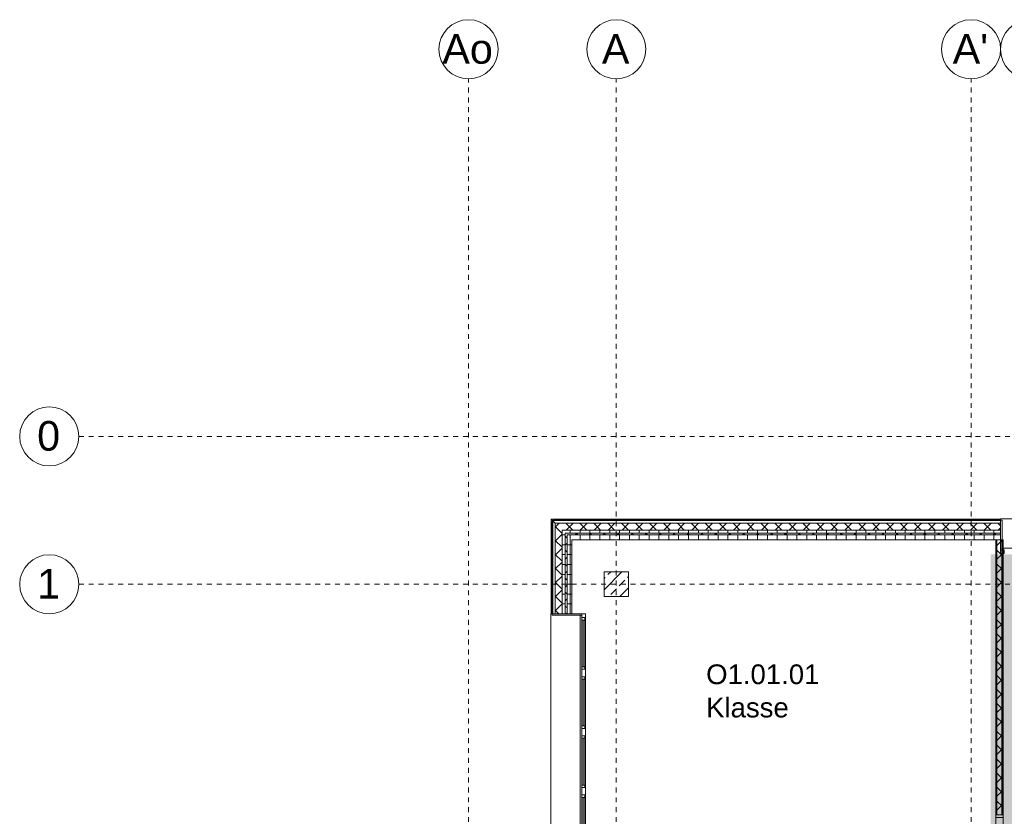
# Model space of a CAD drawing. Header units: metres. Extents: x -52 to 123, y -78 to 33.
# Tile 87 of 112: x 9 to 29, y 17 to 33. Entities that reach past the tile are written whole.
import ezdxf

# ---------------------------------------------------------------- set-up
doc = ezdxf.new("R2010")
doc.units = ezdxf.units.M
doc.linetypes.add('Rasterlinie', pattern=[0.019, 0.01, -0.003, 0.003, -0.003])
doc.linetypes.add('Über Schnittebene 1', pattern=[0.001, 0, -0.001])
for name, color, linetype, lineweight in [('A_Detailelemente', 7, 'Continuous', 9), ('A_Fassadenelemente', 7, 'Continuous', 9), ('A_Fassadenpfosten', 7, 'Continuous', 9), ('A_Fenster', 7, 'Continuous', 9), ('A_Raster', 7, 'Continuous', 9), ('A_Räume_Beschriftung', 7, 'Continuous', 9), ('A_Tragwerksstützen_Stahlbeton', 7, 'Continuous', 9), ('A_Türen', 7, 'Continuous', 9), ('A_Türen_Rahmen', 7, 'Continuous', 9), ('A_Wände', 7, 'Continuous', 9), ('A_Wände_Schraffur', 7, 'Continuous', 18)]:
    doc.layers.add(name, color=color, linetype=linetype, lineweight=lineweight)
doc.styles.add('Arial', font='arial.ttf', dxfattribs={"height": 0.6})
doc.styles.add('Arial_B', font='txt', dxfattribs={"height": 0.4})
pattern_1 = [(0, (1.421, 2.104), (0, 0.2), []), (90, (1.421, 2.104), (-0.2, 1e-17), [])]
pattern_2 = [(45, (1.421, 2.104), (-0.1414214, 0.1414214), []), (135, (1.421, 2.104), (-0.1414214, -0.1414214), [])]

# ---------------------------------------------------------------- blocks, each defined once
blk = doc.blocks.new('GSH_Fassade_Fenster_1flg - GSH_Fassade_Fenster_1flg-5999971-BS_Übersicht_O1_BRANDSCHUTZ')
at = {"layer": 'A_Fassadenelemente'}
for p, q in [((-0.475, 0.045), (-0.525, 0.045)), ((-0.525, 0.045), (-0.525, -0.015)), ((-0.475, -0.015), (-0.475, 0.045)), ((-0.475, 0.045), (0.475, 0.045)), ((0.475, 0.015), (-0.475, 0.015)), ((0.525, 0.045), (0.475, 0.045)), ((0.475, 0.045), (0.475, -0.015)), ((0.525, -0.015), (0.525, 0.045)), ((-0.525, -0.015), (-0.475, -0.015)), ((0.475, -0.015), (-0.475, -0.015)), ((0.475, -0.015), (0.525, -0.015))]:
    blk.add_line(p, q, dxfattribs=at)
blk = doc.blocks.new('Pfosten rechteckig - 90x75-1426669-BS_Übersicht_O1_BRANDSCHUTZ')
at = {"layer": 'A_Fassadenpfosten'}
blk.add_line((20.131, 18.378), (20.131, 19.428), dxfattribs=at)
blk = doc.blocks.new('Pfosten rechteckig - 150x75-1426670-BS_Übersicht_O1_BRANDSCHUTZ')
at = {"layer": 'A_Fassadenpfosten'}
for p, q in [((-0.075, 0.015), (0.075, 0.015)), ((-0.075, -0.06), (-0.075, 0.015)), ((0.075, 0.015), (0.075, -0.06)), ((0.075, -0.06), (-0.075, -0.06))]:
    blk.add_line(p, q, dxfattribs=at)
blk = doc.blocks.new('GSH_Tuer_I_1flg_SZ_OL_SL - 1800_1135x3200_2135_Voll-4240667-BS_Übersicht_O1_BRANDSCHUTZ')
at = {"layer": 'A_Türen', "linetype": 'Über Schnittebene 1'}
for p, q in [((0.9, 0.061), (-0.9, 0.061)), ((-0.9, -0.089), (0.9, -0.089))]:
    blk.add_line(p, q, dxfattribs=at)
at = {"layer": 'A_Türen'}
for p, q in [((-0.235, -0.089), (-0.9, -0.089)), ((0.9, -1.224), (0.9, -0.089))]:
    blk.add_line(p, q, dxfattribs=at)
blk.add_arc((0.9, -0.089), 1.135, 180, 270, dxfattribs=at)
at = {"layer": 'A_Türen_Rahmen'}
for p, q in [((-0.9, 0.061), (-0.84, 0.061)), ((-0.84, 0.061), (-0.84, -0.089)), ((-0.84, 0.061), (-0.235, 0.061)), ((-0.235, 0.061), (-0.175, 0.061)), ((-0.235, -0.089), (-0.235, 0.061)), ((-0.175, 0.061), (-0.175, -0.049)), ((0.84, 0.061), (0.9, 0.061)), ((0.84, -0.049), (0.84, 0.061)), ((-0.84, -0.089), (-0.9, -0.089)), ((-0.235, -0.089), (-0.84, -0.089)), ((-0.195, -0.089), (-0.235, -0.089)), ((-0.195, -0.049), (-0.195, -0.089)), ((-0.175, -0.049), (-0.195, -0.049)), ((0.86, -0.049), (0.84, -0.049)), ((0.86, -0.089), (0.86, -0.049)), ((0.9, -0.089), (0.86, -0.089))]:
    blk.add_line(p, q, dxfattribs=at)
blk = doc.blocks.new('Systemelement - GSH_Fassadenelement_169-169-169-5354073-BS_Übersicht_O1_BRANDSCHUTZ')
at = {"layer": 'A_Fassadenelemente'}
for p, q in [((0.6, -0.052), (-0.6, -0.052)), ((-0.6, -0.052), (-0.6, -0.06)), ((-0.6, -0.06), (0.6, -0.06)), ((0.6, -0.06), (0.6, -0.052))]:
    blk.add_line(p, q, dxfattribs=at)
blk = doc.blocks.new('Systemelement - GSH_Fassadenelement_169-169-169-5354072-BS_Übersicht_O1_BRANDSCHUTZ')
at = {"layer": 'A_Fassadenelemente'}
for p, q in [((0.336, -0.052), (-0.336, -0.052)), ((-0.336, -0.052), (-0.336, -0.06)), ((-0.336, -0.06), (0.336, -0.06)), ((0.336, -0.06), (0.336, -0.052))]:
    blk.add_line(p, q, dxfattribs=at)
blk = doc.blocks.new('Systemelement - GSH_Fassadenelement_169-169-169-5354074-BS_Übersicht_O1_BRANDSCHUTZ')
at = {"layer": 'A_Fassadenelemente'}
for p, q in [((0.566, 0.06), (-0.566, 0.06)), ((-0.566, 0.06), (-0.566, 0.052)), ((-0.566, 0.052), (0.566, 0.052)), ((0.566, 0.052), (0.566, 0.06))]:
    blk.add_line(p, q, dxfattribs=at)
blk = doc.blocks.new('Systemelement - GSH_Fassadenelement_169-169-169-5354075-BS_Übersicht_O1_BRANDSCHUTZ')
at = {"layer": 'A_Fassadenelemente'}
for p, q in [((0.37, 0.06), (-0.37, 0.06)), ((-0.37, 0.06), (-0.37, 0.052)), ((-0.37, 0.052), (0.37, 0.052)), ((0.37, 0.052), (0.37, 0.06))]:
    blk.add_line(p, q, dxfattribs=at)
blk = doc.blocks.new('Pfosten rechteckig - 75x75_Recht-5517030-BS_Übersicht_O1_BRANDSCHUTZ')
at = {"layer": 'A_Fassadenpfosten'}
for p, q in [((0, 0.015), (-0.075, 0.015)), ((-0.075, 0.015), (-0.075, -0.06)), ((0, -0.06), (0, 0.015)), ((-0.075, -0.06), (0, -0.06))]:
    blk.add_line(p, q, dxfattribs=at)
blk = doc.blocks.new('Pfosten rechteckig - 75x75_Links-5751351-BS_Übersicht_O1_BRANDSCHUTZ')
at = {"layer": 'A_Fassadenpfosten'}
for p, q in [((-0.075, 0.015), (0, 0.015)), ((-0.075, -0.06), (-0.075, 0.015)), ((0, 0.015), (0, -0.06)), ((0, -0.06), (-0.075, -0.06))]:
    blk.add_line(p, q, dxfattribs=at)
blk = doc.blocks.new('Fensterbank1 - Fensterbank-6073046-BS_Übersicht_O1_BRANDSCHUTZ')
at = {"layer": 'A_Fenster'}
for p, q in [((28.556, 22.627), (19.432, 22.627)), ((19.432, 22.627), (19.432, 20.703)), ((19.436, 22.623), (19.516, 22.543)), ((30.227, 22.631), (28.556, 22.631)), ((28.556, 22.627), (28.556, 22.631)), ((28.556, 22.603), (28.556, 22.627)), ((28.606, 22.038), (30.227, 22.038)), ((19.428, 20.703), (19.428, 5.103)), ((19.428, 20.703), (19.432, 20.703)), ((19.432, 20.703), (19.456, 20.703)), ((20.021, 5.178), (20.021, 20.673))]:
    blk.add_line(p, q, dxfattribs=at)
blk.add_open_spline([(19.432, 22.627), (19.432, 22.627), (19.432, 22.627), (19.432, 22.627), (19.433, 22.626), (19.433, 22.626), (19.434, 22.625), (19.434, 22.625), (19.435, 22.624), (19.435, 22.624), (19.436, 22.623), (19.436, 22.623)], degree=3, knots=[0, 0, 0, 0, 0.166667, 0.333333, 0.416667, 0.5, 0.583333, 0.666667, 0.75, 0.833333, 1, 1, 1, 1], dxfattribs=at)
blk = doc.blocks.new('Metal_Verkleidung - Metal_Verkleidung-6154593-BS_Übersicht_O1_BRANDSCHUTZ')
at = {"layer": 'A_Wände', "lineweight": 18}
for p, q in [((28.586, 22.603), (28.556, 22.603)), ((28.556, 22.603), (28.556, 22.003)), ((28.586, 22.003), (28.586, 22.603)), ((28.556, 22.003), (28.586, 22.003)), ((20.056, 20.703), (19.456, 20.703)), ((19.456, 20.703), (19.456, 20.673)), ((19.456, 20.673), (20.056, 20.673)), ((20.056, 20.673), (20.056, 20.703))]:
    blk.add_line(p, q, dxfattribs=at)
blk = doc.blocks.new('Raster - 3_0mm_mit Kreis-376402-BS_Übersicht_O1_BRANDSCHUTZ')
at = {"layer": 'A_Raster'}
blk.add_circle((0, 0), 0.003, dxfattribs=at)

msp = doc.modelspace()

# ---------------------------------------------------------------- hatches: boundary and pattern name
at = {"layer": 'A_Detailelemente', "true_color": 0xebdb14}
h = msp.add_hatch(color=40, dxfattribs=at)
h.paths.add_polyline_path([(28.606, -3.097), (28.606, 21.913), (28.356, 21.913), (28.356, -3.097), (28.438, -3.097)], flags=0)
h.paths.add_polyline_path([(28.399, 1.423), (28.399, 1.423), (28.406, 1.423)], flags=0)
at = {"layer": 'A_Detailelemente', "true_color": 0xc2e2c4}
msp.add_hatch(color=254, dxfattribs=at).paths.add_polyline_path([(32.477, -33.197), (33.206, -33.197), (33.206, -16.347), (49.032, -16.347), (49.032, -11.847), (33.28, -11.847), (33.28, 21.913), (28.606, 21.913), (28.606, -3.447), (28.626, -3.447), (28.626, -7.947), (28.606, -7.947), (28.606, -33.197), (32.206, -33.197)], flags=0)
at = {"layer": 'A_Tragwerksstützen_Stahlbeton'}
h = msp.add_hatch(dxfattribs=at)
h.set_pattern_fill('FP_3', color=256, style=0, pattern_type=2)
h.set_pattern_definition([(45, (1.421, 2.104), (-0.2283955, 0.2283955), []), (45, (1.649, 2.104), (-0.2283955, 0.2283955), [0.161, -0.081])])
h.paths.add_polyline_path([(21.006, 21.053), (21.006, 21.553), (20.506, 21.553), (20.506, 21.053)], flags=0)
at = {"layer": 'A_Wände_Schraffur', "lineweight": 9}
h = msp.add_hatch(dxfattribs=at)
h.set_pattern_fill('FP_2', color=256, style=0, pattern_type=2)
h.set_pattern_definition(pattern_2)
h.paths.add_polyline_path([(19.656, 22.403), (28.556, 22.403), (28.556, 22.543), (19.516, 22.543), (19.516, 22.403)], flags=0)
h = msp.add_hatch(dxfattribs=at)
h.set_pattern_fill('FP_2', color=256, style=0, pattern_type=2)
h.set_pattern_definition(pattern_2)
h.paths.add_polyline_path([(19.516, -3.017), (19.656, -3.017), (19.656, 5.103), (19.516, 5.103), (19.516, -2.631)], flags=0)
h.paths.add_polyline_path([(19.656, 20.703), (19.656, 22.403), (19.516, 22.403), (19.516, 20.703)], flags=0)
h = msp.add_hatch(dxfattribs=at)
h.set_pattern_fill('FP_1', color=256, style=0, pattern_type=2)
h.set_pattern_definition(pattern_1)
h.paths.add_polyline_path([(19.716, -3.262), (19.716, 5.103), (19.656, 5.103), (19.656, -3.262)], flags=0)
h.paths.add_polyline_path([(19.656, 20.703), (19.716, 20.703), (19.716, 22.403), (19.656, 22.403), (19.656, 20.981)], flags=0)
h = msp.add_hatch(dxfattribs=at)
h.set_pattern_fill('FP_1', color=256, style=0, pattern_type=2)
h.set_pattern_definition(pattern_1)
h.paths.add_polyline_path([(19.716, 22.343), (28.556, 22.343), (28.556, 22.403), (19.716, 22.403)], flags=0)
h = msp.add_hatch(dxfattribs=at)
h.set_pattern_fill('FP_2', color=256, style=0, pattern_type=2)
h.set_pattern_definition(pattern_2)
h.paths.add_polyline_path([(19.716, -3.262), (19.756, -3.262), (19.756, 5.103), (19.716, 5.103), (19.716, -3.053)], flags=0)
h.paths.add_polyline_path([(19.716, 20.703), (19.756, 20.703), (19.756, 22.343), (19.716, 22.343), (19.716, 20.981)], flags=0)
h = msp.add_hatch(dxfattribs=at)
h.set_pattern_fill('FP_2', color=256, style=0, pattern_type=2)
h.set_pattern_definition(pattern_2)
h.paths.add_polyline_path([(19.756, 22.303), (28.556, 22.303), (28.556, 22.343), (19.756, 22.343)], flags=0)
h = msp.add_hatch(dxfattribs=at)
h.set_pattern_fill('FP_1', color=256, style=0, pattern_type=2)
h.set_pattern_definition(pattern_1)
h.paths.add_polyline_path([(19.756, -3.262), (19.856, -3.262), (19.856, 5.103), (19.756, 5.103), (19.756, -3.053)], flags=0)
h.paths.add_polyline_path([(19.856, 20.703), (19.856, 22.303), (19.756, 22.303), (19.756, 20.703)], flags=0)
h = msp.add_hatch(dxfattribs=at)
h.set_pattern_fill('FP_1', color=256, style=0, pattern_type=2)
h.set_pattern_definition(pattern_1)
h.paths.add_polyline_path([(28.469, 22.203), (28.556, 22.203), (28.556, 22.303), (19.856, 22.303), (19.856, 22.203), (28.456, 22.203)], flags=0)
h = msp.add_hatch(dxfattribs=at)
h.set_pattern_fill('FP_2', color=256, style=0, pattern_type=2)
h.set_pattern_definition(pattern_2)
h.paths.add_polyline_path([(28.556, 5.153), (28.581, 5.153), (28.581, 10.378), (28.481, 10.378), (28.481, 5.153)], flags=0)
h.paths.add_polyline_path([(28.581, 12.178), (28.581, 14.828), (28.481, 14.828), (28.481, 12.178), (28.556, 12.178)], flags=0)
h.paths.add_polyline_path([(28.481, 16.628), (28.581, 16.628), (28.581, 22.203), (28.481, 22.203), (28.481, 16.765)], flags=0)

# ---------------------------------------------------------------- linework, layer by layer
at = {"layer": 'A_Raster', "linetype": 'Rasterlinie'}
for p, q in [((17.756, -64.12), (17.756, 31.557)), ((20.756, -64.12), (20.756, 31.557)), ((27.956, -64.12), (27.956, 31.557)), ((9.846, 24.303), (94.587, 24.303)), ((9.846, 21.303), (94.587, 21.303))]:
    msp.add_line(p, q, dxfattribs=at)
at = {"layer": 'A_Tragwerksstützen_Stahlbeton', "lineweight": 18}
for p, q in [((21.006, 21.553), (20.506, 21.553)), ((20.506, 21.553), (20.506, 21.053)), ((21.006, 21.053), (21.006, 21.553)), ((20.506, 21.053), (21.006, 21.053))]:
    msp.add_line(p, q, dxfattribs=at)
at = {"layer": 'A_Wände', "lineweight": 18}
for p, q in [((28.556, 22.543), (19.516, 22.543)), ((19.516, 22.543), (19.516, 20.703)), ((19.656, 22.403), (19.656, 20.703)), ((28.556, 22.403), (19.656, 22.403)), ((28.556, 22.203), (28.556, 22.543)), ((19.856, 20.703), (19.856, 22.203)), ((19.856, 22.203), (28.456, 22.203)), ((28.456, 22.203), (28.456, 16.628)), ((28.606, 22.203), (28.556, 22.203)), ((28.606, 16.628), (28.606, 22.203)), ((19.516, 20.703), (19.856, 20.703)), ((28.456, 16.628), (28.606, 16.628))]:
    msp.add_line(p, q, dxfattribs=at)
at = {"layer": 'A_Wände'}
for p, q in [((19.716, 22.343), (19.716, 20.703)), ((28.556, 22.343), (19.716, 22.343)), ((19.756, 22.303), (19.756, 20.703)), ((28.556, 22.303), (19.756, 22.303)), ((28.556, 22.203), (28.456, 22.203)), ((28.469, 22.203), (28.469, 16.628)), ((28.481, 22.203), (28.481, 16.628)), ((28.581, 22.203), (28.581, 16.628)), ((28.594, 22.203), (28.594, 16.628))]:
    msp.add_line(p, q, dxfattribs=at)

# ---------------------------------------------------------------- block references
at = {"layer": 'A_Fassadenelemente'}
for name, p, rotation in [('Systemelement - GSH_Fassadenelement_169-169-169-5354072-BS_Übersicht_O1_BRANDSCHUTZ', (19.82, 22.543), 180), ('Systemelement - GSH_Fassadenelement_169-169-169-5354073-BS_Übersicht_O1_BRANDSCHUTZ', (20.756, 22.543), 180), ('Systemelement - GSH_Fassadenelement_169-169-169-5354073-BS_Übersicht_O1_BRANDSCHUTZ', (21.956, 22.543), 180), ('Systemelement - GSH_Fassadenelement_169-169-169-5354073-BS_Übersicht_O1_BRANDSCHUTZ', (23.156, 22.543), 180), ('Systemelement - GSH_Fassadenelement_169-169-169-5354073-BS_Übersicht_O1_BRANDSCHUTZ', (24.356, 22.543), 180), ('Systemelement - GSH_Fassadenelement_169-169-169-5354073-BS_Übersicht_O1_BRANDSCHUTZ', (25.556, 22.543), 180), ('Systemelement - GSH_Fassadenelement_169-169-169-5354073-BS_Übersicht_O1_BRANDSCHUTZ', (26.756, 22.543), 180), ('Systemelement - GSH_Fassadenelement_169-169-169-5354073-BS_Übersicht_O1_BRANDSCHUTZ', (27.956, 22.543), 180), ('Systemelement - GSH_Fassadenelement_169-169-169-5354075-BS_Übersicht_O1_BRANDSCHUTZ', (19.516, 22.205), 90), ('Systemelement - GSH_Fassadenelement_169-169-169-5354074-BS_Übersicht_O1_BRANDSCHUTZ', (19.516, 21.269), 90), ('GSH_Fassade_Fenster_1flg - GSH_Fassade_Fenster_1flg-5999971-BS_Übersicht_O1_BRANDSCHUTZ', (20.071, 20.103), 270), ('GSH_Fassade_Fenster_1flg - GSH_Fassade_Fenster_1flg-5999971-BS_Übersicht_O1_BRANDSCHUTZ', (20.071, 18.903), 270), ('GSH_Fassade_Fenster_1flg - GSH_Fassade_Fenster_1flg-5999971-BS_Übersicht_O1_BRANDSCHUTZ', (20.071, 17.703), 270), ('GSH_Fassade_Fenster_1flg - GSH_Fassade_Fenster_1flg-5999971-BS_Übersicht_O1_BRANDSCHUTZ', (20.071, 16.503), 270)]:
    msp.add_blockref(name, p, dxfattribs=dict(at, rotation=rotation))
at = {"layer": 'A_Fassadenpfosten', "extrusion": (0, 0, -1)}
msp.add_blockref('Pfosten rechteckig - 75x75_Links-5751351-BS_Übersicht_O1_BRANDSCHUTZ', (-28.556, 21.988), dxfattribs=at)
at = {"layer": 'A_Fassadenpfosten', "rotation": 90}
msp.add_blockref('Pfosten rechteckig - 75x75_Recht-5517030-BS_Übersicht_O1_BRANDSCHUTZ', (20.071, 20.703), dxfattribs=at)
at = {"layer": 'A_Fassadenpfosten'}
for p in [(0, 1.2), (0, 0), (0, -1.2), (0, -2.4)]:
    msp.add_blockref('Pfosten rechteckig - 90x75-1426669-BS_Übersicht_O1_BRANDSCHUTZ', p, dxfattribs=at)
at = {"layer": 'A_Fassadenpfosten', "extrusion": (0, 0, -1), "rotation": 270}
for p in [(-20.071, 19.503), (-20.071, 18.303), (-20.071, 17.103)]:
    msp.add_blockref('Pfosten rechteckig - 150x75-1426670-BS_Übersicht_O1_BRANDSCHUTZ', p, dxfattribs=at)
at = {"layer": 'A_Fenster'}
msp.add_blockref('Fensterbank1 - Fensterbank-6073046-BS_Übersicht_O1_BRANDSCHUTZ', (0, 0), dxfattribs=at)
at = {"layer": 'A_Raster', "xscale": 199.9999999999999, "yscale": 199.9999999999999, "zscale": 199.9999999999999}
for p in [(17.756, 32.157), (20.756, 32.157), (27.956, 32.157), (29.156, 32.157)]:
    msp.add_blockref('Raster - 3_0mm_mit Kreis-376402-BS_Übersicht_O1_BRANDSCHUTZ', p, dxfattribs=at)
at = {"layer": 'A_Raster', "xscale": 199.9999999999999, "yscale": 199.9999999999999, "zscale": 199.9999999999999, "rotation": 269.9999999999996}
for p in [(9.246, 24.303), (9.246, 21.303)]:
    msp.add_blockref('Raster - 3_0mm_mit Kreis-376402-BS_Übersicht_O1_BRANDSCHUTZ', p, dxfattribs=at)
at = {"layer": 'A_Türen', "rotation": 269.9999999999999}
msp.add_blockref('GSH_Tuer_I_1flg_SZ_OL_SL - 1800_1135x3200_2135_Voll-4240667-BS_Übersicht_O1_BRANDSCHUTZ', (28.545, 15.728), dxfattribs=at)
at = {"layer": 'A_Wände', "lineweight": 18}
msp.add_blockref('Metal_Verkleidung - Metal_Verkleidung-6154593-BS_Übersicht_O1_BRANDSCHUTZ', (0, 0), dxfattribs=at)

# ---------------------------------------------------------------- texts
at = {"layer": 'A_Raster', "char_height": 0.6, "attachment_point": 1, "style": 'Arial'}
for s, insert, width in [('Ao', (17.225, 32.465), 1.26667), ('A', (20.463, 32.465), 0.68945), ("A'", (27.583, 32.465), 0.88186), ('0', (9, 24.614), 0.57721), ('1', (9, 21.614), 0.57721)]:
    msp.add_mtext(s, dxfattribs=dict(at, insert=insert, width=width))
at = {"layer": 'A_Räume_Beschriftung', "char_height": 0.4, "attachment_point": 1, "style": 'Arial_B'}
for s, insert, width in [('O1.01.01', (22.579, 19.677), 2.83797), ('Klasse', (22.579, 19.002), 2.22869)]:
    msp.add_mtext(s, dxfattribs=dict(at, insert=insert, width=width))

doc.saveas('drawing.dxf')
